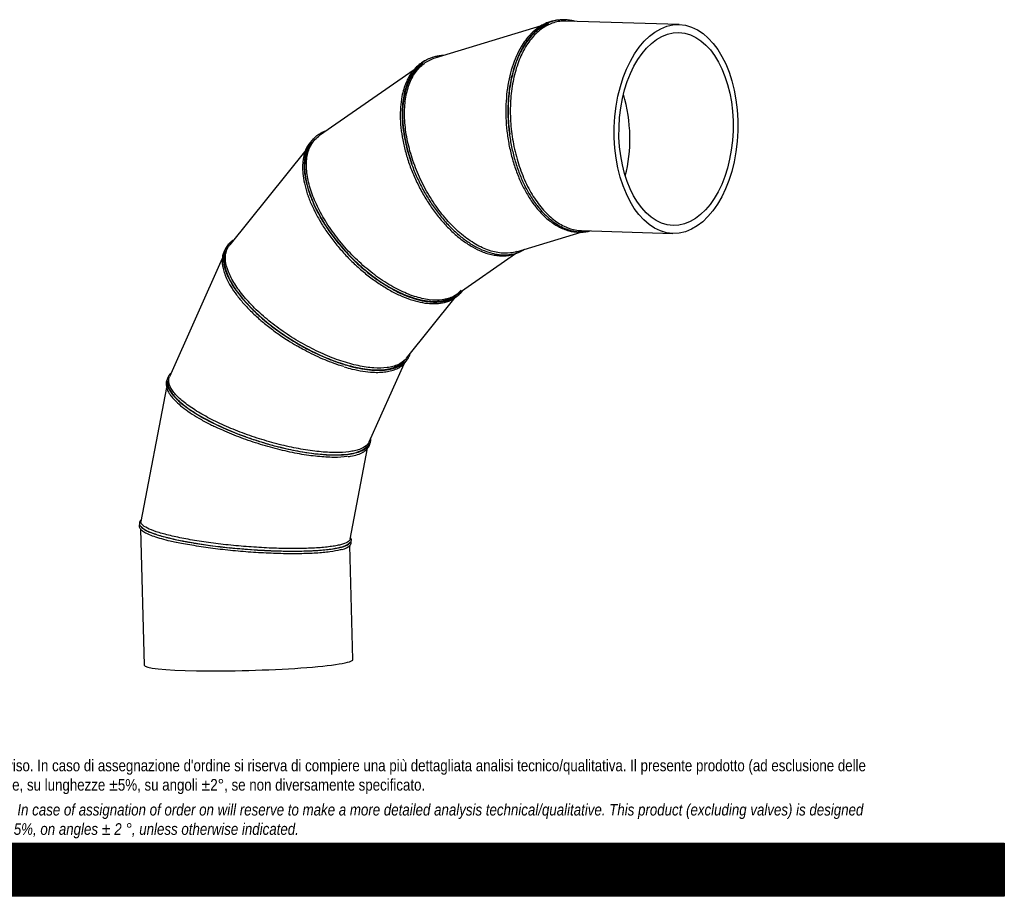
# Model space of a CAD drawing. Header units: millimetres. Extents: x 0 to 5940, y 0 to 4200.
# Tile 6 of 7: x 2970 to 5940, y 0 to 2643. Entities that reach past the tile are written whole.
import ezdxf

# ---------------------------------------------------------------- set-up
doc = ezdxf.new("R2010")
doc.units = ezdxf.units.MM
doc.header["$LTSCALE"] = 20
doc.layers.add('Default', color=7, linetype='Continuous')
doc.layers.add('TUBO_X_GOMITO_90', color=7, linetype='Continuous')

# ---------------------------------------------------------------- blocks, each defined once
blk = doc.blocks.new('SE1')
at = {"layer": 'TUBO_X_GOMITO_90', "color": 7, "linetype": 'Continuous'}
for p, q in [((4542.6, 2624.7), (4221.8, 2527.3)), ((4959.4, 2628.6), (4617.2, 2639)), ((4159.4, 2492.5), (3874.8, 2294.2)), ((4448, 2298.5), (4448, 2298.5)), ((3832.8, 2250.3), (3603.5, 1964.3)), ((4152.6, 2208.8), (4152.6, 2208.8)), ((3890.5, 2026.1), (3890.5, 2026.1)), ((4468.4, 1943.7), (4663.5, 2003)), ((4664.5, 2007.3), (4940.2, 1998.9)), ((4289.5, 1815.3), (4466, 1938.2)), ((3581.1, 1923), (3422, 1566.8)), ((4136.6, 1622.2), (4283.3, 1805.1)), ((3679.5, 1763), (3679.5, 1763)), ((4024.4, 1370.7), (4129.4, 1605.8)), ((3413.2, 1534.1), (3335.9, 1129.9)), ((3534, 1437.2), (3534, 1437.2)), ((3967.2, 1076.8), (4019.6, 1351.1)), ((3334.6, 1107), (3345.5, 697.2)), ((3463.9, 1071), (3463.9, 1071)), ((3975.3, 713.9), (3966.2, 1057.9))]:
    blk.add_line(p, q, dxfattribs=at)
for centre, radius, start, end in [((3944.1, 1914.8), 290, 235.4978, 241.5452), ((3524.1, 1366.9), 301.7, 258.0703, 261.056), ((3691.5, 1818.1), 771.8, 263.4474, 265.7102), ((3933.6, 1093.5), 48.3, 281.3663, 312.8041)]:
    blk.add_arc(centre, radius, start, end, dxfattribs=at)
for major_axis in [(-9.6, -314.9), (8.9, 290.8)]:
    blk.add_ellipse((4949.8, 2313.7), major_axis=major_axis, ratio=0.591609, dxfattribs=at)
for centre, major_axis, ratio, start_param, end_param in [((4338.9, 2233.6), (138.6, -285.8), 0.571618, 3.231783, 4.52571), ((4634.3, 2323.3), (38.7, -290.9), 0.591548, 0.947706, 1.823805), ((4634.3, 2323.3), (38.7, -290.9), 0.591548, 0.947706, 1.823805), ((4076.7, 2050.9), (216.8, -231.8), 0.513121, 3.215448, 4.361665), ((4076.7, 2050.9), (-216.8, 231.8), 0.513121, 1.220075, 3.215448), ((3865.6, 1787.7), (270.7, -165.2), 0.419504, 3.195484, 4.233919), ((3865.6, 1787.7), (-270.7, 165.2), 0.419504, 1.092329, 3.087702), ((3720.1, 1461.9), (302.3, -95), 0.296853, 3.176014, 4.145607), ((3720.1, 1461.9), (-302.3, 95), 0.296853, 1.004017, 1.246392), ((3720.1, 1461.9), (-302.3, 95), 0.296853, 1.004017, 1.434254), ((3650, 1095.7), (315.8, -25.7), 0.153546, 3.606675, 4.094562), ((3650, 1095.7), (315.8, -25.7), 0.153546, 4.082299, 4.09454), ((3650, 1095.7), (-315.8, 25.7), 0.153546, 0.952979, 1.865465), ((3650, 1095.7), (-315.8, 25.7), 0.153546, 1.007011, 2.365531), ((3660.4, 705.5), (-314.9, -8.4), 0.077415, 0, 3.141593)]:
    blk.add_ellipse(centre, major_axis=major_axis, ratio=ratio, start_param=start_param, end_param=end_param, dxfattribs=at)
for points, knots in [([(4552.2, 2630.1), (4547.2, 2627.4), (4539.6, 2623.4), (4529.2, 2616), (4521.6, 2609.6), (4515.3, 2603.8), (4506.4, 2594.8), (4495.1, 2581.3), (4480.9, 2559.8), (4467.2, 2533.1), (4455, 2500.5), (4445.7, 2465.1), (4439.4, 2427.4), (4436.2, 2388), (4436.1, 2347.6), (4439.2, 2306.8), (4445.4, 2266.2), (4454.6, 2226.6), (4466.7, 2188.5), (4481.4, 2152.5), (4498.6, 2119.2), (4518, 2089.2), (4539.2, 2063), (4559, 2043.9), (4576.4, 2030.5), (4591.2, 2021.1), (4606.5, 2013.4), (4622.1, 2007.6), (4638.3, 2003.8), (4655.5, 2002), (4672.3, 2002.9), (4683.3, 2005.1), (4687.8, 2006.3)], [0, 0, 0, 0, 0.0122771, 0.0217993, 0.0285955, 0.0344669, 0.0404788, 0.0558052, 0.0711354, 0.0915605, 0.1119779, 0.1323898, 0.1527977, 0.173203, 0.1936065, 0.2140092, 0.2344116, 0.2548146, 0.2752189, 0.2956254, 0.3160352, 0.3364497, 0.3568709, 0.3773011, 0.3895703, 0.4018449, 0.4144108, 0.4273654, 0.4395662, 0.4533323, 0.4692738, 0.4806971, 0.4806971, 0.4806971, 0.4806971]), ([(4600, 2642.7), (4594.5, 2642), (4586.2, 2640.9), (4574.3, 2637.5), (4565.6, 2634.2), (4558.6, 2631.1), (4552.4, 2627.8), (4545.8, 2623.9), (4539.6, 2619.7), (4533.9, 2615.4), (4528.6, 2611.1), (4523, 2606), (4512.2, 2595.3), (4497.7, 2577.4), (4481.4, 2550.3), (4467.7, 2519.6), (4456.8, 2485.9), (4448.8, 2449.5), (4443.9, 2411.1), (4442.1, 2371.3), (4443.4, 2330.8), (4447.9, 2290.2), (4455.4, 2250), (4465.8, 2211.1), (4478.9, 2173.9), (4494.7, 2139.1), (4512.7, 2107.3), (4531.1, 2081.2), (4549.1, 2060.4), (4566.2, 2044.1), (4584.2, 2030.1), (4601, 2019.9), (4615.2, 2013.4), (4627.2, 2009), (4639.3, 2005.8), (4652.3, 2003.7), (4665.1, 2003.1), (4678.1, 2003.8), (4686.7, 2005.3), (4691.2, 2006.4)], [0, 0, 0, 0, 0.0123445, 0.0222295, 0.0296548, 0.0350471, 0.0405113, 0.0463316, 0.0529177, 0.0578304, 0.0623787, 0.0680473, 0.0744891, 0.0951237, 0.1154844, 0.1358354, 0.1561798, 0.1765194, 0.1968557, 0.2171898, 0.2375226, 0.2578548, 0.2781871, 0.2985203, 0.3188551, 0.3391925, 0.3595337, 0.3798804, 0.3951497, 0.4104247, 0.4257071, 0.4415669, 0.4524228, 0.4602671, 0.4707099, 0.4816084, 0.4918233, 0.5020052, 0.513388, 0.513388, 0.513388, 0.513388]), ([(4564.6, 2630.8), (4562, 2629.8), (4559.4, 2628.6), (4545.4, 2621.7), (4534.4, 2614.1), (4513.9, 2595.2), (4504.4, 2584), (4491.5, 2564.7), (4487.4, 2557.8), (4479.7, 2543.5), (4476.1, 2535.9), (4466.1, 2512.3), (4460.5, 2495.2), (4451.6, 2459.1), (4448.2, 2440.1), (4444, 2400.9), (4443.1, 2380.6), (4443.8, 2339.7), (4445.3, 2319), (4448, 2298.5)], [0.5485579, 0.5485579, 0.5485579, 0.5485579, 0.5625, 0.5625, 0.625, 0.625, 0.6875, 0.6875, 0.71875, 0.71875, 0.75, 0.75, 0.8125, 0.8125, 0.875, 0.875, 0.9375, 0.9375, 1, 1, 1, 1]), ([(4617.1, 2639), (4611.1, 2639.2), (4605, 2638.9), (4586.8, 2636.5), (4574.8, 2632.8), (4551.9, 2621.5), (4540.9, 2613.9), (4520.4, 2595.1), (4510.9, 2583.8), (4498, 2564.5), (4493.9, 2557.7), (4486.2, 2543.4), (4482.6, 2535.8), (4472.7, 2512.2), (4467, 2495.2), (4458.1, 2459.1), (4454.8, 2440.1), (4450.5, 2400.9), (4449.6, 2380.7), (4450.2, 2339.8), (4451.8, 2319.1), (4457.2, 2278), (4461.1, 2257.7), (4471.2, 2218), (4477.3, 2198.7), (4491.6, 2161.9), (4499.8, 2144.5), (4517.8, 2112), (4527.7, 2097), (4548.8, 2070), (4560, 2058.1), (4583.3, 2037.7), (4595.4, 2029.3), (4620.1, 2016.4), (4632.7, 2011.9), (4651.7, 2008.2), (4658.1, 2007.5), (4664.5, 2007.3)], [0.4847608, 0.4847608, 0.4847608, 0.4847608, 0.5, 0.5, 0.53125, 0.53125, 0.5625, 0.5625, 0.59375, 0.59375, 0.609375, 0.609375, 0.625, 0.625, 0.65625, 0.65625, 0.6875, 0.6875, 0.71875, 0.71875, 0.75, 0.75, 0.78125, 0.78125, 0.8125, 0.8125, 0.84375, 0.84375, 0.875, 0.875, 0.90625, 0.90625, 0.9375, 0.9375, 0.96875, 0.96875, 0.9847681, 0.9847681, 0.9847681, 0.9847681]), ([(4599.3, 2642.2), (4597.1, 2642.1), (4592.6, 2641.8), (4585.4, 2640.9), (4576.5, 2639.1), (4565.1, 2635.8), (4557.4, 2632.4), (4552.2, 2630.1)], [0.96034432, 0.96034432, 0.96034432, 0.96034432, 0.96558545, 0.97144629, 0.97824499, 0.98775461, 1, 1, 1, 1]), ([(4644.8, 2638.2), (4644.1, 2638.4), (4641.8, 2639), (4637.8, 2640), (4631.6, 2641.3), (4623.5, 2642.5), (4612.4, 2643.4), (4604.9, 2643), (4600, 2642.7)], [0.96365889, 0.96365889, 0.96365889, 0.96365889, 0.96523762, 0.96921085, 0.97354051, 0.98009511, 0.98891516, 1, 1, 1, 1]), ([(4247.3, 2535), (4247.1, 2535), (4244, 2534.9), (4237.1, 2534.4), (4226.8, 2532.7), (4216.6, 2530), (4207.4, 2526.7), (4199.2, 2522.9), (4191.3, 2518.4), (4183.8, 2513.2), (4176.4, 2507.2), (4169.3, 2500.4), (4163.1, 2493.2), (4157.4, 2485.8), (4151.8, 2477.4), (4146.1, 2467.2), (4140.9, 2455.7), (4136.4, 2443.9), (4132.7, 2431.8), (4129.6, 2419), (4126, 2399.8), (4123.4, 2373.1), (4123.8, 2338), (4127.7, 2301.2), (4135.1, 2263.3), (4145.8, 2225), (4159.7, 2186.8), (4176.5, 2149.4), (4196.1, 2113.4), (4217.9, 2079.2), (4241.8, 2047.6), (4267.4, 2019), (4294.2, 1993.9), (4321.8, 1972.7), (4349.8, 1955.8), (4373.1, 1945.4), (4391.8, 1939.5), (4405.4, 1936.3), (4418.2, 1934.5), (4430.8, 1933.8), (4443.4, 1934.3), (4458.3, 1936.5), (4474.3, 1941.1), (4486.2, 1946.9), (4492.2, 1950.6), (4493.1, 1951.2)], [0.4124643, 0.4124643, 0.4124643, 0.4124643, 0.4129199, 0.4197975, 0.4292611, 0.4385902, 0.4462941, 0.4539625, 0.4616308, 0.4692986, 0.4770487, 0.4852762, 0.4936373, 0.4999528, 0.5072968, 0.5169661, 0.5261795, 0.5349573, 0.5437261, 0.5524923, 0.5612565, 0.5816886, 0.6021139, 0.6225342, 0.6429511, 0.6633656, 0.6837786, 0.7041907, 0.7246028, 0.7450155, 0.7654295, 0.7858459, 0.8062658, 0.8266909, 0.8471235, 0.8675668, 0.8778904, 0.888616, 0.8982013, 0.9070423, 0.9177164, 0.9285816, 0.9442451, 0.959565, 0.9621706, 0.9621706, 0.9621706, 0.9621706]), ([(4450.8, 1940), (4438.6, 1938.4), (4425.6, 1938.7), (4398.9, 1943.1), (4385.1, 1947.2), (4357.2, 1959.2), (4343.1, 1967), (4315.1, 1985.9), (4301.2, 1997), (4274.2, 2022.1), (4261, 2036.2), (4236, 2066.5), (4224.2, 2082.9), (4202.1, 2117.3), (4192, 2135.4), (4173.7, 2172.6), (4165.7, 2191.7), (4151.9, 2230.2), (4146.2, 2249.6), (4137.4, 2288), (4134.3, 2307), (4130.8, 2343.9), (4130.4, 2361.8), (4132.4, 2395.7), (4134.7, 2411.8), (4140.3, 2434), (4142.5, 2441.1), (4147.5, 2454.7), (4150.3, 2461.2), (4159.7, 2479.3), (4167.2, 2490), (4184.5, 2507.9), (4194.2, 2515.1), (4210.3, 2523.2), (4215.9, 2525.5), (4221.7, 2527.3)], [0, 0, 0, 0, 0.03125, 0.03125, 0.0625, 0.0625, 0.09375, 0.09375, 0.125, 0.125, 0.15625, 0.15625, 0.1875, 0.1875, 0.21875, 0.21875, 0.25, 0.25, 0.28125, 0.28125, 0.3125, 0.3125, 0.34375, 0.34375, 0.375, 0.375, 0.390625, 0.390625, 0.40625, 0.40625, 0.4375, 0.4375, 0.46875, 0.46875, 0.4845688, 0.4845688, 0.4845688, 0.4845688]), ([(4164.3, 2498.2), (4160.5, 2494.1), (4154.9, 2487.8), (4147.8, 2477.5), (4142.9, 2469.1), (4139.1, 2461.7), (4133.9, 2450.4), (4128, 2434.1), (4121.9, 2409.3), (4118.1, 2379.8), (4117.5, 2345.2), (4120.4, 2308.8), (4126.8, 2271.2), (4136.6, 2233), (4149.6, 2194.7), (4165.6, 2157.1), (4184.4, 2120.6), (4205.6, 2085.9), (4228.9, 2053.5), (4254.1, 2024), (4280.5, 1997.9), (4307.9, 1975.5), (4335.8, 1957.3), (4360.1, 1945.4), (4380.4, 1938.1), (4397, 1933.9), (4413.5, 1931.4), (4429.7, 1930.9), (4445.8, 1932.3), (4462.1, 1936.1), (4476.9, 1942.1), (4486, 1947.5), (4489.6, 1949.9)], [0, 0, 0, 0, 0.0122768, 0.0218032, 0.028606, 0.0344765, 0.0404871, 0.055812, 0.0711413, 0.0915656, 0.1119824, 0.1323939, 0.1528015, 0.1732064, 0.1936095, 0.2140116, 0.2344134, 0.2548156, 0.2752189, 0.2956243, 0.3160329, 0.3364461, 0.356866, 0.3772952, 0.3895641, 0.4018385, 0.4144049, 0.427424, 0.4398032, 0.4533391, 0.4692734, 0.4801243, 0.4801243, 0.4801243, 0.4801243]), ([(4182.8, 2508.7), (4178.2, 2505.2), (4173.8, 2501.3), (4161, 2488.1), (4153.5, 2477.4), (4144, 2459.2), (4141.2, 2452.8), (4136.2, 2439.2), (4134, 2432.1), (4128.5, 2409.8), (4126.1, 2393.7), (4124.2, 2359.7), (4124.6, 2341.8), (4128.1, 2305), (4131.2, 2285.9), (4140, 2247.5), (4145.7, 2228.1), (4152.6, 2208.8)], [0.5949949, 0.5949949, 0.5949949, 0.5949949, 0.625, 0.625, 0.6875, 0.6875, 0.71875, 0.71875, 0.75, 0.75, 0.8125, 0.8125, 0.875, 0.875, 0.9375, 0.9375, 1, 1, 1, 1]), ([(4198.5, 2522.4), (4198.2, 2522.2), (4195.9, 2521.2), (4191.1, 2518.8), (4183.6, 2514.4), (4174.2, 2507.6), (4168.2, 2502), (4164.3, 2498.2)], [0.96480778, 0.96480778, 0.96480778, 0.96480778, 0.96557251, 0.97143368, 0.97823641, 0.98775007, 1, 1, 1, 1]), ([(3893.9, 2307.6), (3892.8, 2307.3), (3888.7, 2305.8), (3880.9, 2302.4), (3871.4, 2297), (3862.3, 2290.1), (3855.1, 2283), (3849.2, 2275.7), (3844.3, 2268.4), (3840.3, 2261), (3836.9, 2253.4), (3833.9, 2244.9), (3831.2, 2234.7), (3829.3, 2223.5), (3828.3, 2212.1), (3828.1, 2200.5), (3828.6, 2188.5), (3830.4, 2170.6), (3835.2, 2146.1), (3845, 2114.3), (3858.7, 2081.5), (3875.9, 2048.3), (3896.4, 2015.1), (3919.8, 1982.6), (3945.9, 1951.2), (3974.1, 1921.3), (4004, 1893.6), (4035.1, 1868.5), (4067.1, 1846.3), (4099.2, 1827.4), (4131, 1812.2), (4162.1, 1801), (4189.3, 1794.5), (4212.9, 1791.7), (4233.1, 1791.6), (4251.6, 1794), (4266.6, 1798.3), (4278.4, 1803.5), (4288.1, 1809.2), (4295.8, 1815.1), (4301.5, 1820.5), (4305.3, 1824.6), (4307.4, 1827.2), (4308.2, 1828.3)], [0.4258893, 0.4258893, 0.4258893, 0.4258893, 0.4288268, 0.4372792, 0.4485316, 0.4590581, 0.4692848, 0.4770386, 0.4852704, 0.4936347, 0.4999527, 0.5072978, 0.5169708, 0.526189, 0.5349691, 0.5437392, 0.5525064, 0.5612713, 0.5817043, 0.6021296, 0.6225495, 0.6429656, 0.663379, 0.6837905, 0.7042007, 0.7246103, 0.74502, 0.7654304, 0.7858423, 0.8062567, 0.826675, 0.847099, 0.8675313, 0.8828679, 0.8984908, 0.9142314, 0.9284383, 0.9384627, 0.9492017, 0.9595403, 0.9655462, 0.9714093, 0.9750922, 0.9750922, 0.9750922, 0.9750922]), ([(4244.7, 1798.8), (4232.5, 1797.2), (4219.2, 1797.2), (4191, 1800.7), (4176.1, 1804), (4145.3, 1814), (4129.4, 1820.5), (4097.3, 1836.5), (4081, 1846), (4048.7, 1867.5), (4032.7, 1879.5), (4001.5, 1905.6), (3986.4, 1919.6), (3957.5, 1949.3), (3943.8, 1964.9), (3918.3, 1997), (3906.5, 2013.5), (3885.3, 2046.9), (3875.9, 2063.7), (3859.8, 2097.1), (3853.1, 2113.6), (3842.8, 2145.7), (3839.1, 2161.3), (3834.9, 2190.9), (3834.4, 2205), (3836, 2224.5), (3836.9, 2230.7), (3839.6, 2242.6), (3841.3, 2248.3), (3847.6, 2264.3), (3853.4, 2273.7), (3864.8, 2286.4), (3869.6, 2290.5), (3874.8, 2294.2)], [0, 0, 0, 0, 0.03125, 0.03125, 0.0625, 0.0625, 0.09375, 0.09375, 0.125, 0.125, 0.15625, 0.15625, 0.1875, 0.1875, 0.21875, 0.21875, 0.25, 0.25, 0.28125, 0.28125, 0.3125, 0.3125, 0.34375, 0.34375, 0.375, 0.375, 0.390625, 0.390625, 0.40625, 0.40625, 0.4375, 0.4375, 0.4559771, 0.4559771, 0.4559771, 0.4559771]), ([(3839.9, 2264.5), (3837.5, 2260.2), (3833.8, 2253.7), (3829.9, 2243.2), (3827.5, 2234.8), (3825.8, 2227.5), (3824, 2216.4), (3822.8, 2200.7), (3823.8, 2177.4), (3828.2, 2150.1), (3836.9, 2118.7), (3849.5, 2086.1), (3865.7, 2053), (3885.3, 2019.8), (3907.9, 1987.1), (3933.2, 1955.3), (3960.8, 1924.9), (3990.3, 1896.6), (4021.1, 1870.7), (4052.9, 1847.6), (4085, 1827.8), (4116.9, 1811.5), (4148.2, 1799.1), (4178.4, 1790.8), (4206.9, 1786.7), (4233.6, 1787), (4254.6, 1791.1), (4270.4, 1797.2), (4281.7, 1803.5), (4292.1, 1811.2), (4299.7, 1819), (4303.7, 1824.1), (4304.9, 1825.7)], [0, 0, 0, 0, 0.0154111, 0.0273733, 0.035918, 0.0432857, 0.0508287, 0.0700605, 0.0892962, 0.1149237, 0.1405407, 0.1661503, 0.1917543, 0.2173545, 0.242952, 0.2685477, 0.2941423, 0.3197367, 0.3453318, 0.3709285, 0.396528, 0.422132, 0.4477425, 0.4733623, 0.4989955, 0.5246482, 0.5512788, 0.566544, 0.5804551, 0.5960295, 0.6118665, 0.6187679, 0.6187679, 0.6187679, 0.6187679]), ([(3858.2, 2285.8), (3857, 2284.8), (3853.3, 2281.5), (3846.8, 2274.6), (3842.7, 2268.6), (3839.9, 2264.5)], [0.8708031, 0.8708031, 0.8708031, 0.8708031, 0.892701, 0.9396066, 1, 1, 1, 1]), ([(3890.5, 2026.1), (3901.1, 2009.5), (3912.9, 1993), (3938.4, 1960.9), (3952.1, 1945.3), (3981, 1915.7), (3996.1, 1901.6), (4027.3, 1875.5), (4043.3, 1863.6), (4067.5, 1847.5), (4075.6, 1842.4), (4091.8, 1833), (4099.9, 1828.6), (4123.9, 1816.6), (4139.8, 1810.1), (4170.6, 1800.2), (4185.5, 1796.8), (4213.7, 1793.4), (4227, 1793.3), (4250.9, 1796.5), (4261.6, 1799.6), (4271.2, 1804.1)], [0, 0, 0, 0, 0.0625, 0.0625, 0.125, 0.125, 0.1875, 0.1875, 0.25, 0.25, 0.28125, 0.28125, 0.3125, 0.3125, 0.375, 0.375, 0.4375, 0.4375, 0.5, 0.5, 0.5597428, 0.5597428, 0.5597428, 0.5597428]), ([(3614.8, 1978.7), (3613.2, 1977.7), (3610.1, 1975.6), (3605.6, 1972), (3601, 1967.5), (3596.5, 1962.2), (3592.6, 1956.1), (3589.5, 1949.7), (3587, 1942.8), (3585.5, 1935.9), (3584.6, 1928.9), (3584.3, 1921.2), (3584.8, 1912.3), (3586.4, 1902.5), (3588.8, 1892.8), (3592, 1883), (3596, 1872.9), (3602.9, 1858), (3614.5, 1838), (3632.9, 1812.4), (3655.1, 1786.5), (3680.7, 1760.7), (3709.4, 1735.3), (3740.6, 1710.8), (3773.9, 1687.5), (3808.7, 1665.8), (3844.5, 1646.2), (3880.8, 1628.8), (3916.8, 1614.1), (3952, 1602.2), (3985.9, 1593.4), (4017.9, 1587.8), (4042.5, 1585.9), (4060.7, 1586.1), (4073.6, 1587), (4085.7, 1588.9), (4097.1, 1591.6), (4107.4, 1595.2), (4116.4, 1599.4), (4124.6, 1604.5), (4131.8, 1610.3), (4137.4, 1616.4), (4141.3, 1622), (4144.2, 1626.9), (4146.3, 1631.5), (4147.4, 1634.6), (4147.8, 1635.9)], [0.4341474, 0.4341474, 0.4341474, 0.4341474, 0.439965, 0.4459648, 0.4525823, 0.4610486, 0.4692163, 0.4770249, 0.485262, 0.4936297, 0.4999505, 0.5072949, 0.5169662, 0.5261845, 0.5349632, 0.5437316, 0.5524972, 0.5612604, 0.58169, 0.6021125, 0.6225301, 0.6429441, 0.6633556, 0.6837651, 0.7041734, 0.724581, 0.7449882, 0.7653958, 0.7858043, 0.8062146, 0.8266278, 0.8470454, 0.8674695, 0.8776903, 0.8879141, 0.8981416, 0.9084526, 0.9191718, 0.928963, 0.9378654, 0.9483327, 0.9591497, 0.9654181, 0.9713843, 0.9782039, 0.9825085, 0.9825085, 0.9825085, 0.9825085]), ([(4078.3, 1594.3), (4066.1, 1592.7), (4052.5, 1592.3), (4023.1, 1594.3), (4007.3, 1596.6), (3974.2, 1603.6), (3956.9, 1608.4), (3921.4, 1620.3), (3903.2, 1627.4), (3866.7, 1643.5), (3848.4, 1652.7), (3812.2, 1672.5), (3794.4, 1683.3), (3760, 1706.1), (3743.4, 1718.1), (3712.1, 1742.9), (3697.3, 1755.7), (3670.2, 1781.6), (3657.8, 1794.8), (3635.9, 1820.8), (3626.4, 1833.8), (3610.5, 1859), (3604.2, 1871.3), (3595, 1894.7), (3592.2, 1905.8), (3590.6, 1921.4), (3590.5, 1926.4), (3591.2, 1935.9), (3592.1, 1940.5), (3595.5, 1952), (3598.9, 1958.5), (3603.5, 1964.3)], [0, 0, 0, 0, 0.03125, 0.03125, 0.0625, 0.0625, 0.09375, 0.09375, 0.125, 0.125, 0.15625, 0.15625, 0.1875, 0.1875, 0.21875, 0.21875, 0.25, 0.25, 0.28125, 0.28125, 0.3125, 0.3125, 0.34375, 0.34375, 0.375, 0.375, 0.390625, 0.390625, 0.40625, 0.40625, 0.4325415, 0.4325415, 0.4325415, 0.4325415]), ([(3583.6, 1937.3), (3582.6, 1933.3), (3581.1, 1927.2), (3580.6, 1917.7), (3580.8, 1910.3), (3581.4, 1903.8), (3583, 1894.3), (3586.5, 1880.9), (3594.3, 1861.3), (3606.3, 1838.8), (3623.6, 1813.5), (3644.7, 1787.6), (3669.4, 1761.8), (3697.3, 1736.2), (3727.6, 1711.6), (3756, 1690.8), (3772.8, 1680.2), (3779.8, 1675.8)], [0, 0, 0, 0, 0.054541, 0.096882, 0.127132, 0.153191, 0.179867, 0.247883, 0.315913, 0.406548, 0.497147, 0.587722, 0.678279, 0.768823, 0.859357, 0.949885, 1, 1, 1, 1]), ([(3592.1, 1954.8), (3592.1, 1954.8), (3590.5, 1952.5), (3587.1, 1946.9), (3585, 1941.2), (3583.6, 1937.3)], [0.8490483, 0.8490483, 0.8490483, 0.8490483, 0.8490764, 0.9150574, 1, 1, 1, 1]), ([(4289.6, 1815.4), (4286, 1812.8), (4282.1, 1810.6), (4273.1, 1806.1), (4267.8, 1804.1), (4256.7, 1800.8), (4250.9, 1799.6), (4244.7, 1798.8)], [0.95597125, 0.95597125, 0.95597125, 0.95597125, 0.96875, 0.96875, 0.984375, 0.984375, 1, 1, 1, 1]), ([(3679.5, 1763), (3693.1, 1750), (3707.8, 1737.2), (3739.2, 1712.4), (3755.8, 1700.4), (3790.1, 1677.6), (3807.9, 1666.9), (3844.1, 1647), (3862.4, 1637.9), (3889.8, 1625.8), (3898.9, 1622), (3917, 1615), (3925.9, 1611.7), (3952.5, 1602.8), (3969.9, 1598.1), (4002.9, 1591), (4018.7, 1588.7), (4048, 1586.8), (4061.6, 1587.1), (4086.1, 1590.3), (4097, 1593.3), (4112.2, 1600), (4117.4, 1603.1), (4122, 1606.6)], [0, 0, 0, 0, 0.0625, 0.0625, 0.125, 0.125, 0.1875, 0.1875, 0.25, 0.25, 0.28125, 0.28125, 0.3125, 0.3125, 0.375, 0.375, 0.4375, 0.4375, 0.5, 0.5, 0.5625, 0.5625, 0.6016257, 0.6016257, 0.6016257, 0.6016257]), ([(3947.4, 1597), (3942.2, 1598.5), (3936.9, 1600.2), (3913.9, 1607.9), (3895.7, 1615), (3859.2, 1631.2), (3840.9, 1640.3), (3817.1, 1653.3), (3811.4, 1656.5), (3805.8, 1659.8)], [0.08446788, 0.08446788, 0.08446788, 0.08446788, 0.09375, 0.09375, 0.125, 0.125, 0.15625, 0.15625, 0.16610412, 0.16610412, 0.16610412, 0.16610412]), ([(3949.1, 1596.5), (3957.7, 1593.9), (3975.7, 1588.6), (4005.3, 1582.9), (4032.9, 1579.9), (4056.1, 1579.6), (4075.2, 1581.3), (4092.5, 1584.9), (4104.9, 1589.4), (4113.5, 1593.8), (4118.8, 1597), (4123.2, 1600.2), (4127, 1603.4), (4131.6, 1607.9), (4136, 1613.3), (4138.8, 1617.8), (4139.7, 1619.6)], [0, 0, 0, 0, 0.0349947, 0.086753, 0.1385265, 0.1773826, 0.2162556, 0.2551522, 0.2943657, 0.3110789, 0.3284755, 0.3432374, 0.3546071, 0.3682275, 0.3966601, 0.4137851, 0.4137851, 0.4137851, 0.4137851]), ([(4136.7, 1622.2), (4135.8, 1621.1), (4134.9, 1620), (4127.9, 1612.5), (4120.1, 1607.1), (4106.1, 1600.9), (4101.1, 1599.1), (4090.2, 1596.2), (4084.4, 1595.1), (4078.3, 1594.3)], [0.93253546, 0.93253546, 0.93253546, 0.93253546, 0.9375, 0.9375, 0.96875, 0.96875, 0.984375, 0.984375, 1, 1, 1, 1]), ([(3427.1, 1578.4), (3427.1, 1578.3), (3426, 1577.4), (3424.2, 1575.7), (3421.7, 1573), (3419.4, 1569.9), (3417.2, 1566.1), (3415.4, 1561.7), (3414.3, 1557), (3413.9, 1552.7), (3414.1, 1548.2), (3414.8, 1543), (3416.7, 1536.6), (3419.7, 1529.7), (3423.6, 1523.1), (3428.2, 1516.4), (3433.7, 1509.6), (3442.9, 1499.6), (3457.5, 1486.3), (3479.8, 1469.5), (3506, 1452.5), (3535.7, 1435.8), (3568.4, 1419.5), (3603.5, 1403.9), (3640.7, 1389.3), (3679.1, 1375.8), (3718.3, 1363.8), (3757.6, 1353.4), (3796.3, 1344.7), (3833.7, 1338), (3869.4, 1333.3), (3902.7, 1330.8), (3933, 1330.4), (3959.8, 1332.3), (3982.7, 1336.3), (3997.5, 1341.3), (4006.8, 1345.8), (4012.4, 1349.2), (4017.1, 1352.9), (4020.3, 1356.2), (4022.6, 1359), (4024.4, 1361.6), (4026.3, 1364.9), (4028, 1369.2), (4029.3, 1374.9), (4029.3, 1379), (4029.2, 1381.7)], [0.4512711, 0.4512711, 0.4512711, 0.4512711, 0.4514723, 0.4570833, 0.461505, 0.4664469, 0.4732228, 0.4806974, 0.4882171, 0.4950069, 0.5000023, 0.5073795, 0.5170645, 0.5262818, 0.5350614, 0.5438306, 0.5525964, 0.5613598, 0.5817894, 0.602212, 0.6226298, 0.6430445, 0.6634567, 0.6838671, 0.7042762, 0.7246843, 0.7450917, 0.7654989, 0.7859062, 0.8063143, 0.8267237, 0.8471355, 0.867551, 0.8879721, 0.908402, 0.9288467, 0.9365662, 0.9447263, 0.9532283, 0.9599249, 0.9636109, 0.9681247, 0.9736098, 0.9806866, 0.9894834, 1, 1, 1, 1]), ([(3414.5, 1557.7), (3414.3, 1557.2), (3413.3, 1554.7), (3411.8, 1549.5), (3411.8, 1544.8), (3411.8, 1541.7)], [0.7831494, 0.7831494, 0.7831494, 0.7831494, 0.8041747, 0.8905003, 1, 1, 1, 1]), ([(3416.7, 1552), (3416.4, 1549.8), (3416.4, 1547.6), (3416.9, 1542), (3417.7, 1538.5), (3421.5, 1527.9), (3425.9, 1520.3), (3438.5, 1504.6), (3446.7, 1496.4), (3466.4, 1479.7), (3477.9, 1471.1), (3503.9, 1454.1), (3518.4, 1445.6), (3534, 1437.2)], [0.6969225, 0.6969225, 0.6969225, 0.6969225, 0.71875, 0.71875, 0.75, 0.75, 0.8125, 0.8125, 0.875, 0.875, 0.9375, 0.9375, 1, 1, 1, 1]), ([(3962.9, 1340.3), (3950.7, 1338.7), (3936.9, 1337.9), (3906.7, 1338.1), (3890.3, 1339), (3855.6, 1342.5), (3837.3, 1345.1), (3799.5, 1351.8), (3780, 1355.9), (3740.6, 1365.6), (3720.6, 1371.1), (3681.1, 1383.3), (3661.4, 1389.9), (3623.3, 1404.2), (3604.7, 1411.8), (3569.3, 1427.6), (3552.5, 1435.8), (3521.2, 1452.5), (3506.8, 1461.1), (3480.8, 1478.1), (3469.3, 1486.6), (3449.7, 1503.3), (3441.5, 1511.5), (3428.9, 1527.3), (3424.5, 1534.8), (3420.7, 1545.5), (3419.9, 1548.9), (3419.4, 1555.5), (3419.6, 1558.6), (3420.7, 1563.4), (3421.2, 1565.1), (3422, 1566.8)], [0, 0, 0, 0, 0.03125, 0.03125, 0.0625, 0.0625, 0.09375, 0.09375, 0.125, 0.125, 0.15625, 0.15625, 0.1875, 0.1875, 0.21875, 0.21875, 0.25, 0.25, 0.28125, 0.28125, 0.3125, 0.3125, 0.34375, 0.34375, 0.375, 0.375, 0.390625, 0.390625, 0.40625, 0.40625, 0.415434, 0.415434, 0.415434, 0.415434]), ([(3411.8, 1541.7), (3412.3, 1538.4), (3412.9, 1533.6), (3415.7, 1526.3), (3418.4, 1520.8), (3421.1, 1516.2), (3425.7, 1509.3), (3433.4, 1499.8), (3446.9, 1486.3), (3465.4, 1471), (3489.6, 1454), (3517.4, 1437.3), (3542.5, 1423.7), (3557.3, 1416.9), (3562.2, 1414.6)], [0, 0, 0, 0, 0.07652, 0.135913, 0.178347, 0.214861, 0.252241, 0.347564, 0.44292, 0.569977, 0.696998, 0.823993, 0.950969, 1, 1, 1, 1]), ([(3534, 1437.2), (3549.6, 1428.8), (3566.4, 1420.6), (3601.8, 1404.9), (3620.4, 1397.3), (3658.6, 1383), (3678.2, 1376.3), (3717.7, 1364.2), (3737.6, 1358.7), (3767.2, 1351.4), (3777, 1349.2), (3796.4, 1345.1), (3806, 1343.2), (3834.4, 1338.2), (3852.7, 1335.6), (3887.3, 1332.1), (3903.7, 1331.2), (3933.8, 1331.1), (3947.6, 1331.9), (3972.1, 1335.1), (3982.8, 1337.5), (4000.6, 1344), (4007.8, 1348), (4015.3, 1354.8), (4017.2, 1357), (4018.8, 1359.3)], [0, 0, 0, 0, 0.0625, 0.0625, 0.125, 0.125, 0.1875, 0.1875, 0.25, 0.25, 0.28125, 0.28125, 0.3125, 0.3125, 0.375, 0.375, 0.4375, 0.4375, 0.5, 0.5, 0.5625, 0.5625, 0.625, 0.625, 0.6520944, 0.6520944, 0.6520944, 0.6520944]), ([(3958.4, 1325.8), (3946.2, 1324.2), (3932.4, 1323.4), (3902.2, 1323.6), (3885.8, 1324.5), (3851.1, 1328), (3832.8, 1330.5), (3795, 1337.2), (3775.5, 1341.4), (3736.1, 1351), (3716.1, 1356.5), (3676.5, 1368.7), (3656.9, 1375.4), (3618.7, 1389.6), (3600.1, 1397.2), (3576, 1408), (3569.6, 1410.9), (3563.4, 1413.9)], [0, 0, 0, 0, 0.03125, 0.03125, 0.0625, 0.0625, 0.09375, 0.09375, 0.125, 0.125, 0.15625, 0.15625, 0.1875, 0.1875, 0.21875, 0.21875, 0.2301613, 0.2301613, 0.2301613, 0.2301613]), ([(4024.4, 1370.7), (4022.6, 1366.7), (4019.8, 1363), (4010.9, 1354.9), (4003.7, 1350.9), (3990.3, 1346), (3985.4, 1344.6), (3974.8, 1342.2), (3969.1, 1341.2), (3962.9, 1340.3)], [0.91542816, 0.91542816, 0.91542816, 0.91542816, 0.9375, 0.9375, 0.96875, 0.96875, 0.984375, 0.984375, 1, 1, 1, 1]), ([(3960.7, 1326.1), (3963.5, 1326.4), (3973.7, 1327.5), (3989.7, 1331.8), (4003.8, 1337.7), (4012.8, 1343.8), (4018.3, 1348.9), (4022.5, 1354.6), (4025, 1359.8), (4026, 1363.4), (4026.3, 1364.9)], [0, 0, 0, 0, 0.0232978, 0.1019289, 0.1808336, 0.22193, 0.2617557, 0.2979359, 0.3355659, 0.3620811, 0.3620811, 0.3620811, 0.3620811]), ([(3336.8, 1135.4), (3336.1, 1134.8), (3334.9, 1133.7), (3333.5, 1132), (3332.4, 1130.3), (3331.5, 1128.1), (3330.9, 1125.6), (3331, 1123.2), (3331.7, 1120.3), (3333.2, 1117.2), (3335.9, 1113.9), (3339.7, 1110.5), (3344.2, 1107.4), (3349.5, 1104.3), (3355.7, 1101.2), (3362.4, 1098.2), (3367.6, 1096.4), (3370.4, 1095.4)], [0.6941374, 0.6941374, 0.6941374, 0.6941374, 0.7108557, 0.7236695, 0.7344292, 0.7477653, 0.7657902, 0.7843485, 0.7977913, 0.8202531, 0.8485012, 0.8753121, 0.9008483, 0.9263555, 0.9518551, 0.9773492, 1, 1, 1, 1]), ([(3906.5, 1054.3), (3894.2, 1052.7), (3880.3, 1051.4), (3849.7, 1049.5), (3833, 1048.9), (3797.6, 1048.4), (3778.8, 1048.5), (3739.9, 1049.4), (3719.8, 1050.2), (3678.9, 1052.5), (3658.2, 1054), (3617, 1057.5), (3596.5, 1059.6), (3556.5, 1064.3), (3536.9, 1066.9), (3499.6, 1072.6), (3481.8, 1075.6), (3448.6, 1082), (3433.1, 1085.4), (3405.3, 1092.3), (3392.8, 1095.8), (3371.3, 1102.9), (3362.3, 1106.5), (3348, 1113.7), (3342.8, 1117.2), (3338, 1122.3), (3336.9, 1124), (3335.7, 1127.1), (3335.6, 1128.5), (3335.9, 1129.9)], [0, 0, 0, 0, 0.03125, 0.03125, 0.0625, 0.0625, 0.09375, 0.09375, 0.125, 0.125, 0.15625, 0.15625, 0.1875, 0.1875, 0.21875, 0.21875, 0.25, 0.25, 0.28125, 0.28125, 0.3125, 0.3125, 0.34375, 0.34375, 0.375, 0.375, 0.390625, 0.390625, 0.4044916, 0.4044916, 0.4044916, 0.4044916]), ([(3331.4, 1121.5), (3331.3, 1121.3), (3330.9, 1120.2), (3330.4, 1118.3), (3330.3, 1115.4), (3331.2, 1111.8), (3333.7, 1107.6), (3337.7, 1103.6), (3344.5, 1098.7), (3355.8, 1092.7), (3374.1, 1085.5), (3396.7, 1078.5), (3420.1, 1072.4), (3435.3, 1069.2), (3441.9, 1067.8)], [0.2313713, 0.2313713, 0.2313713, 0.2313713, 0.2397806, 0.27228, 0.3032151, 0.3406794, 0.4005721, 0.4578163, 0.512536, 0.6190104, 0.7254142, 0.8317891, 0.9381462, 1, 1, 1, 1]), ([(3336.2, 1115.2), (3336.8, 1114.4), (3337.4, 1113.6), (3341.4, 1109.4), (3346.6, 1105.9), (3357.6, 1100.4), (3361.9, 1098.5), (3366.8, 1096.6)], [0.7356742, 0.7356742, 0.7356742, 0.7356742, 0.75, 0.75, 0.8125, 0.8125, 0.8459667, 0.8459667, 0.8459667, 0.8459667]), ([(3371.5, 1094.8), (3374.4, 1093.8), (3377.5, 1092.7), (3391.4, 1088.1), (3403.9, 1084.5), (3431.1, 1077.8), (3445.6, 1074.6), (3461.1, 1071.6)], [0.8563982, 0.8563982, 0.8563982, 0.8563982, 0.875, 0.875, 0.9375, 0.9375, 0.9965083, 0.9965083, 0.9965083, 0.9965083]), ([(3463.9, 1071), (3480.5, 1067.9), (3498.3, 1064.8), (3535.7, 1059.2), (3555.2, 1056.6), (3584.3, 1053.2), (3593.5, 1052.1), (3602.7, 1051.2)], [0, 0, 0, 0, 0.0625, 0.0625, 0.125, 0.125, 0.1533774, 0.1533774, 0.1533774, 0.1533774]), ([(3633.7, 1048.5), (3642.4, 1047.7), (3662.4, 1045.9), (3698.3, 1043.6), (3738, 1041.8), (3776.6, 1040.8), (3813.1, 1040.8), (3847, 1041.7), (3877.6, 1043.5), (3904.5, 1046.2), (3927.2, 1049.7), (3943.9, 1053.7), (3955.7, 1057.9), (3962.4, 1061.6), (3966.2, 1064.8), (3967.9, 1066.8), (3968.9, 1068.3), (3969.4, 1069.4), (3970.2, 1071.2), (3970.7, 1073.9), (3970.3, 1076.1), (3970, 1077.6)], [0, 0, 0, 0, 0.044447, 0.120965, 0.197483, 0.274, 0.350519, 0.427041, 0.503569, 0.580106, 0.656659, 0.733238, 0.79072, 0.850099, 0.88198, 0.906661, 0.913064, 0.922483, 0.935883, 0.96345, 1, 1, 1, 1]), ([(3967.2, 1076.9), (3967.1, 1076.7), (3967.1, 1076.5), (3966.2, 1073.2), (3963.3, 1070.2), (3953.6, 1064.8), (3946.7, 1062.3), (3933.6, 1058.9), (3928.8, 1057.9), (3918.3, 1056), (3912.6, 1055.1), (3906.5, 1054.3)], [0.90448602, 0.90448602, 0.90448602, 0.90448602, 0.90625, 0.90625, 0.9375, 0.9375, 0.96875, 0.96875, 0.984375, 0.984375, 1, 1, 1, 1]), ([(3966.3, 1058.1), (3967.5, 1059.6), (3969.1, 1061.8), (3969.9, 1065.1), (3969.9, 1067.6), (3969.7, 1069), (3969.5, 1069.6), (3969.5, 1069.6)], [0, 0, 0, 0, 0.0661203, 0.1149796, 0.1491697, 0.1733771, 0.1734932, 0.1734932, 0.1734932, 0.1734932]), ([(3905.2, 1038.6), (3892.9, 1037), (3879, 1035.7), (3848.5, 1033.8), (3831.8, 1033.2), (3796.4, 1032.7), (3777.6, 1032.8), (3738.7, 1033.7), (3718.5, 1034.5), (3677.7, 1036.7), (3656.9, 1038.2), (3615.7, 1041.8), (3595.2, 1043.9), (3555.2, 1048.5), (3535.7, 1051.2), (3498.4, 1056.8), (3480.5, 1059.9), (3456.7, 1064.4), (3449.6, 1065.9), (3442.9, 1067.3)], [0, 0, 0, 0, 0.03125, 0.03125, 0.0625, 0.0625, 0.09375, 0.09375, 0.125, 0.125, 0.15625, 0.15625, 0.1875, 0.1875, 0.21875, 0.21875, 0.25, 0.25, 0.2636593, 0.2636593, 0.2636593, 0.2636593]), ([(3497.1, 1065.1), (3503.6, 1064.1), (3510.3, 1063), (3535.7, 1059.2), (3555.2, 1056.6), (3581.1, 1053.5), (3587, 1052.8), (3593, 1052.2)], [0.0398871, 0.0398871, 0.0398871, 0.0398871, 0.0625, 0.0625, 0.125, 0.125, 0.1434329, 0.1434329, 0.1434329, 0.1434329]), ([(3684.3, 1044.4), (3688.9, 1044.1), (3693.4, 1043.9), (3708.2, 1043), (3718.4, 1042.6), (3738.4, 1041.7), (3748.3, 1041.4), (3777.4, 1040.8), (3796.2, 1040.6), (3831.6, 1041.2), (3848.3, 1041.8), (3871.2, 1043.2), (3878.5, 1043.7), (3892.3, 1045), (3898.9, 1045.8), (3917.2, 1048.2), (3927.8, 1050.1), (3945.3, 1054.6), (3952.1, 1057), (3961.7, 1062.4), (3964.5, 1065.3), (3965.5, 1068.3)], [0.2360123, 0.2360123, 0.2360123, 0.2360123, 0.25, 0.25, 0.28125, 0.28125, 0.3125, 0.3125, 0.375, 0.375, 0.4375, 0.4375, 0.46875, 0.46875, 0.5, 0.5, 0.5625, 0.5625, 0.625, 0.625, 0.6854613, 0.6854613, 0.6854613, 0.6854613]), ([(3941.2, 1045.6), (3939.8, 1045.2), (3938.3, 1044.8), (3928, 1042.2), (3917.5, 1040.2), (3905.2, 1038.6)], [0.96323113, 0.96323113, 0.96323113, 0.96323113, 0.96875, 0.96875, 1, 1, 1, 1])]:
    blk.add_open_spline(points, degree=3, knots=knots, dxfattribs=at)
for points in [[(4468.4, 1943.8), (4462.7, 1942), (4456.9, 1940.8), (4450.8, 1940)], [(3781.8, 1674.4), (3781.1, 1674.9), (3780.5, 1675.3), (3779.8, 1675.7)], [(3460.9, 1071.6), (3461.9, 1071.4), (3462.9, 1071.2), (3463.9, 1071.1)], [(3970, 1077.6), (3969.5, 1079), (3969, 1080.3), (3968.2, 1081.5)]]:
    blk.add_open_spline(points, degree=3, dxfattribs=at)

msp = doc.modelspace()

# ---------------------------------------------------------------- hatches: boundary and pattern name
at = {"layer": 'Default', "linetype": 'Continuous'}
h = msp.add_hatch(dxfattribs=at)
h.set_pattern_fill('LINE', scale=0.6299213, angle=45, style=0)
h.paths.add_polyline_path([(5940, 0), (5940, 160), (0, 160), (0, 0)])
msp.add_hatch(color=7, dxfattribs=at).paths.add_polyline_path([(5940, 0), (5940, 160), (0, 160), (0, 0)])

# ---------------------------------------------------------------- linework, layer by layer
at = {"layer": 'Default', "color": 7, "linetype": 'Continuous'}
for p, q in [((0, 160), (5940, 160)), ((5940, 160), (5940, 0)), ((5940, 0), (0, 0))]:
    msp.add_line(p, q, dxfattribs=at)

# ---------------------------------------------------------------- block references
at = {"layer": 'Default'}
msp.add_blockref('SE1', (0, 0), dxfattribs=at)

# ---------------------------------------------------------------- texts
at = {"layer": 'Default', "insert": (400, 412), "char_height": 35, "width": 5140, "attachment_point": 1}
msp.add_mtext("{\\fArial Narrow|b0||i0||c0|p34;\\C7;\\H35.;\\W1.;PLASTITALIA si riserva il diritto di revisionare la presente specifica, mantenendo la conformità alle prescrizioni del prodotto, senza alcun preavviso. In caso di assegnazione d'ordine si riserva di compiere una più dettagliata analisi tecnico/qualitativa. Il presente prodotto (ad esclusione delle \\P}{\\fArial Narrow|b0||i0||c0|p34;\\C7;\\H35.;\\W1.;valvole) è progettato per applicazioni non previste dalla direttiva 2014/68/EU. Tolleranza su diametri e spessori come da normative se applicabile, su lunghezze ±5%, su angoli ±2°, se non diversamente specificato.\\P}{\\fArial Narrow|b0||i0||c0|p34;\\C7;\\H10.;\\W1.;   \\P}{\\fArial Narrow|b0||i1||c0|p34;\\C7;\\H35.;\\W1.;PLASTITALIA on reserves the right to revise this specification, maintaining the conformity to the requirements of the product, without any notice. In case of assignation of order on will reserve to make a more detailed analysis technical/qualitative. This product (excluding valves) is designed \\P}{\\fArial Narrow|b0||i1||c0|p34;\\C7;\\H35.;\\W1.;for applications not covered by Directive 2014/68 / EU. The tolerance on diameters and thicknesses as the standards if applicable, on lengths ± 5%, on angles ± 2 °, unless otherwise indicated.\\P}", dxfattribs=at)

doc.saveas('drawing.dxf')
